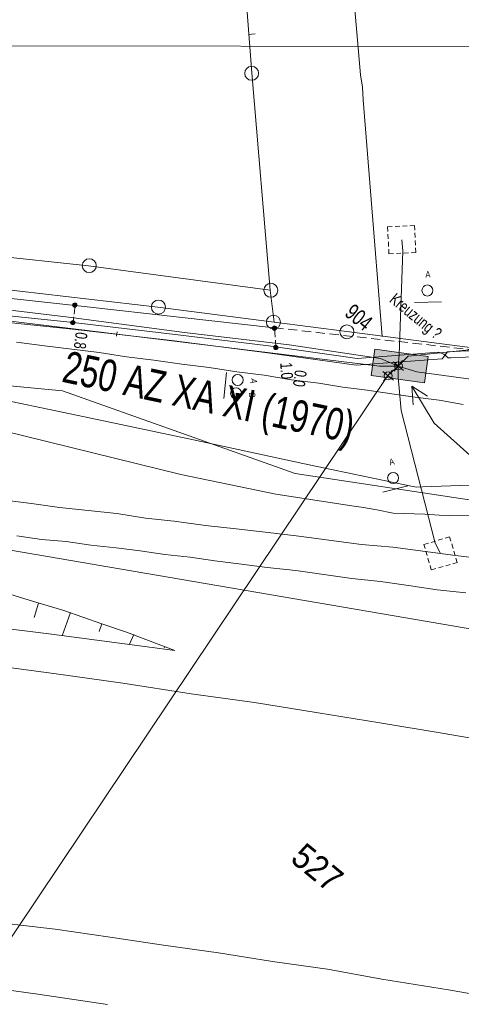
# Model space of a CAD drawing. Header units: metres. Extents: x -740 to 758, y -633 to 854.
# Tile 142 of 256: x -289 to -269, y -166 to -121. Entities that reach past the tile are written whole.
import ezdxf

# ---------------------------------------------------------------- set-up
doc = ezdxf.new("R2010")
doc.units = ezdxf.units.M
doc.header["$MEASUREMENT"] = 0
for name, pattern in [('208_125', [0.3328, 0.208, -0.1248]), ('416_125', [0.5408, 0.416, -0.1248]), ('416_208', [0.624, 0.416, -0.208])]:
    doc.linetypes.add(name, pattern=pattern)
for name, color, linetype in [('Gas.LOVION', 7, 'Continuous'), ('Gis.LOVION', 7, 'Continuous'), ('Grundkarte.LOVION', 7, 'Continuous'), ('Grundkarte_Text.LOVION', 7, 'Continuous'), ('Strom.LOVION', 7, 'Continuous'), ('StromBemass.LOVION', 7, 'Continuous'), ('Telko.LOVION', 7, 'Continuous'), ('ViewBounds.LOVION', 7, 'Continuous'), ('Wasser.LOVION', 7, 'Continuous')]:
    doc.layers.add(name, color=color, linetype=linetype)
doc.styles.add('ERSTELLTER_STIL_1', font='arial.ttf')

msp = doc.modelspace()

# ---------------------------------------------------------------- hatches: boundary and pattern name
at = {"layer": 'StromBemass.LOVION', "linetype": 'Continuous', "lineweight": 13}
for points in [[(-285.99, -134.322), (-285.983, -134.312), (-285.978, -134.302), (-285.973, -134.291), (-285.971, -134.279), (-285.969, -134.268), (-285.969, -134.256), (-285.971, -134.245), (-285.974, -134.233), (-285.978, -134.222), (-285.984, -134.212), (-285.991, -134.203), (-285.999, -134.194), (-286.008, -134.187), (-286.018, -134.18), (-286.028, -134.175), (-286.039, -134.172), (-286.051, -134.17), (-286.063, -134.169), (-286.074, -134.17), (-286.086, -134.172), (-286.097, -134.176), (-286.108, -134.181), (-286.117, -134.187), (-286.126, -134.194), (-286.134, -134.203), (-286.141, -134.213), (-286.147, -134.223), (-286.151, -134.234), (-286.154, -134.245), (-286.155, -134.257), (-286.155, -134.268), (-286.154, -134.28), (-286.151, -134.291), (-286.147, -134.302), (-286.141, -134.313), (-286.134, -134.322), (-286.126, -134.331), (-286.117, -134.338), (-286.107, -134.344), (-286.096, -134.349), (-286.085, -134.353), (-286.074, -134.355), (-286.062, -134.356), (-286.05, -134.355), (-286.039, -134.353), (-286.028, -134.349), (-286.017, -134.344), (-286.007, -134.338), (-285.998, -134.33)], [(-286.08, -135.109), (-286.073, -135.1), (-286.068, -135.09), (-286.063, -135.079), (-286.061, -135.067), (-286.059, -135.056), (-286.059, -135.044), (-286.061, -135.032), (-286.064, -135.021), (-286.068, -135.01), (-286.074, -135), (-286.081, -134.991), (-286.089, -134.982), (-286.098, -134.975), (-286.108, -134.968), (-286.118, -134.963), (-286.129, -134.96), (-286.141, -134.958), (-286.153, -134.957), (-286.164, -134.958), (-286.176, -134.96), (-286.187, -134.964), (-286.197, -134.969), (-286.207, -134.975), (-286.216, -134.982), (-286.224, -134.991), (-286.231, -135.001), (-286.237, -135.011), (-286.241, -135.022), (-286.244, -135.033), (-286.245, -135.045), (-286.245, -135.056), (-286.244, -135.068), (-286.241, -135.079), (-286.237, -135.09), (-286.231, -135.1), (-286.224, -135.11), (-286.216, -135.118), (-286.207, -135.126), (-286.197, -135.132), (-286.186, -135.137), (-286.175, -135.141), (-286.164, -135.143), (-286.152, -135.143), (-286.14, -135.143), (-286.129, -135.14), (-286.118, -135.137), (-286.107, -135.132), (-286.097, -135.126), (-286.088, -135.118)], [(-277.039, -135.351), (-277.032, -135.342), (-277.026, -135.331), (-277.022, -135.32), (-277.019, -135.308), (-277.017, -135.296), (-277.017, -135.284), (-277.019, -135.273), (-277.022, -135.261), (-277.026, -135.25), (-277.032, -135.239), (-277.039, -135.23), (-277.047, -135.221), (-277.057, -135.213), (-277.067, -135.207), (-277.078, -135.202), (-277.089, -135.198), (-277.101, -135.196), (-277.113, -135.195), (-277.125, -135.196), (-277.137, -135.198), (-277.148, -135.202), (-277.159, -135.207), (-277.169, -135.214), (-277.178, -135.221), (-277.186, -135.23), (-277.193, -135.24), (-277.199, -135.25), (-277.204, -135.262), (-277.207, -135.273), (-277.208, -135.285), (-277.208, -135.297), (-277.206, -135.309), (-277.203, -135.321), (-277.199, -135.332), (-277.193, -135.342), (-277.186, -135.352), (-277.178, -135.361), (-277.169, -135.368), (-277.158, -135.375), (-277.148, -135.38), (-277.136, -135.383), (-277.124, -135.386), (-277.112, -135.386), (-277.1, -135.385), (-277.089, -135.383), (-277.077, -135.379), (-277.066, -135.374), (-277.056, -135.368), (-277.047, -135.36)], [(-276.975, -136.223), (-276.968, -136.213), (-276.963, -136.203), (-276.958, -136.192), (-276.955, -136.18), (-276.954, -136.168), (-276.954, -136.157), (-276.956, -136.145), (-276.959, -136.133), (-276.963, -136.122), (-276.969, -136.112), (-276.976, -136.102), (-276.984, -136.093), (-276.993, -136.086), (-277.003, -136.079), (-277.014, -136.074), (-277.025, -136.071), (-277.037, -136.069), (-277.049, -136.068), (-277.061, -136.069), (-277.073, -136.071), (-277.084, -136.075), (-277.095, -136.08), (-277.105, -136.086), (-277.114, -136.094), (-277.122, -136.103), (-277.129, -136.112), (-277.135, -136.123), (-277.139, -136.134), (-277.142, -136.145), (-277.144, -136.157), (-277.143, -136.169), (-277.142, -136.181), (-277.139, -136.192), (-277.135, -136.203), (-277.129, -136.214), (-277.122, -136.224), (-277.114, -136.232), (-277.104, -136.24), (-277.094, -136.246), (-277.083, -136.251), (-277.072, -136.255), (-277.06, -136.257), (-277.048, -136.258), (-277.037, -136.257), (-277.025, -136.255), (-277.014, -136.251), (-277.003, -136.246), (-276.993, -136.239), (-276.984, -136.232)]]:
    msp.add_hatch(color=7, dxfattribs=at).paths.add_polyline_path(points)
at = {"layer": 'Telko.LOVION', "linetype": 'Continuous', "lineweight": 13}
for points in [[(-270.21, -136.564), (-272.606, -136.237), (-272.771, -137.421), (-270.375, -137.748)], [(-270.21, -136.564), (-272.606, -136.237), (-272.771, -137.421), (-270.375, -137.748)], [(-278.847, -138.458), (-278.831, -138.471), (-278.772, -138.466), (-278.746, -138.434), (-278.687, -138.428), (-278.608, -138.331), (-278.611, -138.302), (-278.584, -138.27), (-278.587, -138.241), (-278.827, -138.205)]]:
    msp.add_hatch(color=7, dxfattribs=at).paths.add_polyline_path(points)

# ---------------------------------------------------------------- linework, layer by layer
at = {"layer": 'Gas.LOVION', "color": 5, "linetype": 'Continuous', "lineweight": 18}
msp.add_lwpolyline([(-219.175, -140.412), (-243.406, -142.116), (-268.264, -143.01), (-276.185, -141.804), (-286.61, -138.109), (-309.611, -135.924), (-315.067, -135.748), (-321.559, -135.393), (-329.622, -135.147), (-345.024, -134.82), (-349.837, -135.01), (-364.055, -134.848), (-369.432, -135.167), (-379.982, -135.785), (-395.272, -136.6), (-397.497, -136.818), (-407.579, -137.39), (-411.6, -142.054), (-415.469, -142.24), (-424.525, -142.416), (-435.069, -142.797), (-453.806, -143.417), (-462.068, -143.249)], dxfattribs=at)
at = {"layer": 'Gas.LOVION', "color": 1, "linetype": 'Continuous', "lineweight": 18}
msp.add_lwpolyline([(-293.225, -138.918), (-281.309, -141.847), (-277.055, -142.731), (-273.634, -143.254), (-273.109, -143.335), (-272.522, -143.441), (-271.784, -143.59), (-270.361, -143.628), (-269.722, -143.669), (-269.277, -143.685), (-262.53, -143.764), (-251.488, -143.039), (-239.569, -142.066), (-228.541, -141.195)], dxfattribs=at)
at = {"layer": 'Gis.LOVION', "color": 44, "linetype": 'Continuous', "lineweight": 18}
msp.add_lwpolyline([(-277.119, -135.275), (-285.65, -134.321), (-294.523, -133.356), (-303.523, -132.447), (-312.624, -131.859), (-316.048, -131.603)], dxfattribs=at)
at = {"layer": 'Gis.LOVION', "color": 44, "linetype": '416_208', "lineweight": 18}
msp.add_lwpolyline([(-277.119, -135.275), (-261.431, -137.021)], dxfattribs=at)
at = {"layer": 'Grundkarte.LOVION', "color": 253, "linetype": 'Continuous', "lineweight": 18}
for points in [[(-189.058, -138.591), (-197.565, -139.245), (-218.801, -140.907), (-222.94, -140.898), (-228.172, -140.582), (-228.887, -140.534), (-236.838, -139.922), (-245.792, -139.024), (-254.407, -137.975), (-273.866, -135.444), (-277.128, -135.024), (-277.298, -133.593), (-278.131, -123.861), (-279.411, -107.14), (-279.536, -105.26), (-281.289, -82.496), (-282.669, -64.454), (-283.355, -55.921), (-285.437, -56.095), (-286.311, -45.038)], [(-340.397, -60.463), (-285.437, -56.095), (-283.355, -55.921), (-282.669, -64.454), (-281.289, -82.496), (-279.536, -105.26), (-279.411, -107.14), (-278.131, -123.861), (-277.298, -133.593), (-277.128, -135.024), (-282.337, -134.351), (-291.634, -133.28)], [(-405.999, -144.934), (-397.708, -144.479), (-387.797, -144.278), (-378.135, -144.25), (-375.712, -144.249), (-375.731, -143.749), (-375.74, -142.449), (-358.982, -141.845), (-356.983, -142.034), (-356.775, -142.043), (-330.143, -142.07), (-305.065, -143.726), (-292.894, -144.575), (-263.527, -149.595), (-249.443, -151.263), (-217.319, -155.156)], [(-405.999, -144.934), (-397.708, -144.479), (-387.797, -144.278), (-378.135, -144.25), (-375.712, -144.249), (-375.731, -143.749), (-375.74, -142.449), (-358.982, -141.845), (-356.983, -142.034), (-356.775, -142.043), (-330.143, -142.07), (-305.065, -143.726), (-292.894, -144.575), (-263.527, -149.595), (-249.443, -151.263), (-217.319, -155.156)], [(-226.09, -162.487), (-229.665, -161.595), (-233.234, -160.761), (-236.835, -159.902), (-240.463, -159.074), (-244.117, -158.279), (-247.765, -157.542), (-253.195, -156.418), (-255.968, -155.861), (-258.736, -155.363), (-261.446, -154.86), (-264.123, -154.383), (-269.594, -153.44), (-272.388, -152.974), (-275.15, -152.535), (-278.003, -152.075), (-280.85, -151.673), (-283.911, -151.204), (-286.907, -150.788), (-289.813, -150.392)], [(-226.09, -162.487), (-229.665, -161.595), (-233.234, -160.761), (-236.835, -159.902), (-240.463, -159.074), (-244.117, -158.279), (-247.765, -157.542), (-253.195, -156.418), (-255.968, -155.861), (-258.736, -155.363), (-261.446, -154.86), (-264.123, -154.383), (-269.594, -153.44), (-272.388, -152.974), (-275.15, -152.535), (-278.003, -152.075), (-280.85, -151.673), (-283.911, -151.204), (-286.907, -150.788), (-289.813, -150.392)]]:
    msp.add_lwpolyline(points, dxfattribs=at)
at = {"layer": 'Grundkarte.LOVION', "color": 8, "linetype": 'Continuous', "lineweight": 18}
for points in [[(-228.887, -140.534), (-236.838, -139.922), (-245.792, -139.024), (-254.407, -137.975), (-273.866, -135.444), (-277.128, -135.024), (-277.298, -133.593), (-278.131, -123.861), (-279.411, -107.14), (-279.536, -105.26), (-281.289, -82.496), (-282.669, -64.454), (-283.355, -55.921), (-285.437, -56.095), (-286.311, -45.038)], [(-340.397, -60.463), (-285.437, -56.095), (-283.355, -55.921), (-282.669, -64.454), (-281.289, -82.496), (-279.536, -105.26), (-279.411, -107.14), (-278.131, -123.861), (-277.298, -133.593), (-285.444, -132.497), (-294.405, -131.541)], [(-271.312, -81.757), (-270.385, -92.75), (-271.892, -92.75), (-270.664, -112.875), (-270.635, -113.168), (-250.973, -115.059), (-240.496, -113.384), (-241.071, -118.997), (-241.089, -119.412), (-252.139, -118.246), (-273.934, -116.003), (-273.246, -123.945), (-273.163, -124.499), (-273.137, -125.058), (-272.795, -129.162), (-272.277, -135.673)], [(-279.411, -107.14), (-278.996, -112.597), (-278.131, -123.861)], [(-277.978, -122.103), (-278.271, -122.131)], [(-291.634, -133.28), (-282.337, -134.351), (-277.128, -135.024), (-273.866, -135.444), (-254.407, -137.975), (-245.792, -139.024), (-236.838, -139.922), (-228.887, -140.534)], [(-288.686, -135.918), (-287.428, -136.09), (-284.976, -136.383), (-283.744, -136.587), (-282.518, -136.733), (-281.26, -136.906), (-280.034, -137.052), (-278.802, -137.257), (-277.576, -137.403), (-276.344, -137.608), (-275.118, -137.754), (-274.035, -137.943), (-272.958, -138.075), (-271.849, -138.232), (-270.799, -138.395), (-269.722, -138.527), (-268.64, -138.716)], [(-407.834, -139.764), (-393.623, -140.621), (-377.041, -140.625), (-374.17, -140.67), (-358.982, -141.845), (-356.983, -142.034), (-356.775, -142.043), (-330.143, -142.07), (-305.065, -143.726), (-292.894, -144.575), (-263.527, -149.595), (-249.443, -151.263), (-217.319, -155.156)], [(-289.325, -142.985), (-288.008, -143.152), (-286.75, -143.324), (-284.181, -143.605), (-282.891, -143.804), (-281.606, -143.945), (-280.198, -144.132), (-278.823, -144.293), (-277.389, -144.449), (-276.014, -144.61), (-273.199, -144.985), (-271.797, -145.114), (-268.982, -145.489), (-267.607, -145.65)], [(-217.319, -155.156), (-249.443, -151.263), (-263.527, -149.595), (-292.894, -144.575)], [(-288.664, -144.605), (-287.555, -144.763), (-286.452, -144.862), (-285.343, -145.019), (-284.208, -145.145), (-283.131, -145.276), (-282.022, -145.433), (-280.886, -145.559), (-279.778, -145.716), (-278.701, -145.848), (-277.442, -146.02), (-276.158, -146.161), (-273.641, -146.506), (-272.357, -146.646), (-271.099, -146.819), (-269.808, -147.018), (-268.524, -147.158)], [(-289.813, -150.392), (-286.907, -150.788), (-283.911, -151.204), (-280.85, -151.673), (-278.003, -152.075), (-275.15, -152.535), (-272.388, -152.974), (-269.594, -153.44), (-264.123, -154.383), (-261.446, -154.86), (-258.736, -155.363), (-255.968, -155.861), (-253.195, -156.418), (-247.765, -157.542), (-244.117, -158.279), (-240.463, -159.074), (-236.835, -159.902), (-233.234, -160.761), (-229.665, -161.595), (-226.09, -162.487)], [(-289.393, -161.937), (-286.941, -162.229), (-284.483, -162.58), (-282.084, -162.937), (-279.626, -163.287), (-277.195, -163.67), (-274.737, -164.021), (-272.3, -164.463), (-269.297, -164.938), (-263.282, -166.005)], [(-284.601, -165.606), (-287.72, -165.143), (-290.866, -164.711)]]:
    msp.add_lwpolyline(points, dxfattribs=at)
msp.add_lwpolyline([(-337.867, -128.667), (-320.954, -129.644), (-312.551, -130.035), (-303.385, -130.675), (-294.405, -131.541), (-285.444, -132.497), (-277.298, -133.593), (-277.128, -135.024), (-282.337, -134.351), (-291.634, -133.28), (-301.393, -132.313), (-311.279, -131.565), (-318.408, -131.198), (-326.746, -130.861), (-338.737, -130.644), (-358.246, -130.926), (-377.719, -131.884), (-377.815, -130.297), (-376.196, -130.228)], close=True, dxfattribs=at)
at = {"layer": 'Grundkarte.LOVION', "color": 7, "linetype": 'Continuous', "lineweight": 13}
for points in [[(-290.098, -146.873), (-288.117, -147.478), (-286.564, -147.946), (-284.85, -148.547), (-283.751, -148.913), (-281.572, -149.734), (-287.111, -149.005), (-289.894, -148.656)], [(-287.69, -147.613), (-287.894, -148.254)], [(-286.26, -148.035), (-286.631, -149.076)], [(-284.85, -148.547), (-284.965, -148.884)], [(-283.414, -149.028), (-283.608, -149.46)], [(-282.031, -149.572), (-282.057, -149.604)]]:
    msp.add_lwpolyline(points, dxfattribs=at)
at = {"layer": 'Grundkarte.LOVION', "color": 9, "linetype": 'Continuous', "lineweight": 18}
for centre, radius in [((-278.131, -123.877), 0.312), ((-285.415, -132.494), 0.312), ((-277.271, -133.6), 0.313), ((-282.314, -134.35), 0.314), ((-277.156, -135.027), 0.313), ((-273.858, -135.46), 0.312)]:
    msp.add_circle(centre, radius, dxfattribs=at)
at = {"layer": 'Strom.LOVION', "color": 1, "linetype": 'Continuous', "lineweight": 18}
msp.add_lwpolyline([(-268.228, -136.578), (-269.184, -136.627), (-269.317, -136.625), (-269.51, -136.466), (-269.755, -136.372), (-273.407, -136.655), (-277.38, -136.083), (-281.687, -135.559), (-286.141, -135.048), (-292.606, -134.365), (-299.056, -133.695), (-305.639, -133.319), (-313.01, -133.05), (-321.131, -132.218), (-323.325, -132.3), (-325.189, -132.275), (-332.994, -132.107), (-337.529, -131.664), (-346.55, -131.6), (-368.042, -132.002), (-369.497, -122.864)], dxfattribs=at)
at = {"layer": 'Strom.LOVION', "color": 94, "linetype": 'Continuous', "lineweight": 18}
msp.add_lwpolyline([(-216.82, -152.551), (-229.458, -152.072), (-250.199, -150.184), (-261.195, -148.954), (-261.665, -148.837), (-262.016, -148.576), (-262.217, -148.33), (-262.619, -147.246), (-266.139, -138.295), (-267.026, -137.081), (-267.517, -136.597), (-267.694, -136.451), (-267.865, -136.365), (-268.179, -136.322), (-268.462, -136.305), (-269.343, -136.361), (-269.594, -136.667), (-273.437, -136.954), (-277.423, -136.398), (-281.733, -135.844), (-286.171, -135.347), (-292.636, -134.664)], dxfattribs=at)
at = {"layer": 'StromBemass.LOVION', "color": 7, "linetype": '416_125', "lineweight": 13}
for points in [[(-286.055, -134.257), (-286.141, -135.048)], [(-277.103, -135.288), (-277.046, -136.169)]]:
    msp.add_lwpolyline(points, dxfattribs=at)
at = {"layer": 'StromBemass.LOVION', "color": 7, "linetype": 'Continuous', "lineweight": 13}
for centre, radius in [((-286.062, -134.262), 0.0933), ((-286.152, -135.05), 0.0932), ((-277.113, -135.291), 0.0955), ((-277.049, -136.163), 0.0949)]:
    msp.add_circle(centre, radius, dxfattribs=at)
at = {"layer": 'Telko.LOVION', "color": 1, "linetype": 'Continuous', "lineweight": 18}
for points in [[(-271.401, -131.331), (-271.352, -131.829), (-271.518, -136.485), (-271.557, -136.992), (-271.112, -136.549), (-243.36, -133.673), (-242.511, -133.59), (-241.649, -133.491), (-229.894, -132.652), (-208.065, -130.858), (-201.556, -130.473), (-188.189, -129.343), (-187.344, -129.364), (-186.492, -129.31), (-184.001, -129.096)], [(-291.441, -134.192), (-286.342, -134.802), (-281.147, -135.491), (-276.453, -136.037), (-272.358, -136.656), (-271.557, -136.992), (-272.398, -137), (-295.94, -134.13)], [(-269.657, -145.392), (-269.894, -144.928), (-271.421, -138.988), (-271.567, -137.495), (-271.557, -136.992), (-272.017, -137.421), (-318.169, -206.188)], [(-271.557, -136.992), (-270.719, -137.25), (-249.047, -140.2), (-248.166, -140.143), (-248.312, -140.615), (-248.785, -148.169), (-248.837, -148.691), (-248.006, -148.728), (-243.138, -149.39), (-237.602, -149.795), (-230.691, -150.493), (-224.484, -150.803), (-220.399, -151.009), (-209.675, -150.966), (-199.145, -150.897)]]:
    msp.add_lwpolyline(points, dxfattribs=at)
at = {"layer": 'Telko.LOVION', "color": 9, "linetype": '208_125', "lineweight": 18}
for points in [[(-272.033, -130.758), (-270.827, -130.699), (-270.769, -131.905), (-271.975, -131.964)], [(-268.908, -145.792), (-270.073, -146.127), (-270.405, -144.992), (-269.257, -144.644)]]:
    msp.add_lwpolyline(points, close=True, dxfattribs=at)
at = {"layer": 'Telko.LOVION', "color": 7, "linetype": 'Continuous', "lineweight": 13}
for points in [[(-270.831, -134.142), (-269.622, -134.113)], [(-284.19, -135.656), (-284.164, -135.461)], [(-279.257, -137.286), (-279.38, -138.451)], [(-270.885, -138.729), (-270.952, -137.893), (-270.243, -138.341)], [(-272.245, -142.645), (-271.062, -142.352)]]:
    msp.add_lwpolyline(points, dxfattribs=at)
for points in [[(-270.21, -136.564), (-270.375, -137.748), (-272.771, -137.421), (-272.606, -136.237)], [(-270.21, -136.564), (-270.375, -137.748), (-272.771, -137.421), (-272.606, -136.237)], [(-278.847, -138.458), (-278.827, -138.205), (-278.587, -138.241), (-278.584, -138.27), (-278.611, -138.302), (-278.608, -138.331), (-278.687, -138.428), (-278.746, -138.434), (-278.772, -138.466), (-278.831, -138.471)]]:
    msp.add_lwpolyline(points, close=True, dxfattribs=at)
at = {"layer": 'Telko.LOVION', "color": 9, "linetype": 'Continuous', "lineweight": 18}
for points in [[(-271.742, -137.217), (-271.359, -136.751)], [(-272.215, -137.662), (-271.819, -137.18)], [(-271.782, -136.807), (-271.316, -137.19)], [(-272.242, -137.236), (-271.776, -137.619)]]:
    msp.add_lwpolyline(points, dxfattribs=at)
at = {"layer": 'Telko.LOVION', "color": 49, "linetype": 'Continuous', "lineweight": 18}
msp.add_lwpolyline([(-263.679, -145.162), (-269.947, -139.553), (-270.952, -137.893)], dxfattribs=at)
at = {"layer": 'Telko.LOVION', "color": 7, "linetype": 'Continuous', "lineweight": 13}
for centre, radius in [((-270.248, -133.608), 0.247), ((-278.759, -137.617), 0.246), ((-278.831, -138.218), 0.246), ((-271.786, -142.009), 0.246)]:
    msp.add_circle(centre, radius, dxfattribs=at)
at = {"layer": 'Telko.LOVION', "color": 9, "linetype": 'Continuous', "lineweight": 18}
for centre, radius in [((-271.549, -136.989), 0.18), ((-272.015, -137.433), 0.178)]:
    msp.add_circle(centre, radius, dxfattribs=at)
at = {"layer": 'ViewBounds.LOVION', "color": 1, "linetype": 'Continuous', "lineweight": 18}
msp.add_lwpolyline([(528.379, 238.399), (527.852, -123.837), (-505.561, -122.336), (-505.035, 239.901)], close=True, dxfattribs=at)
at = {"layer": 'Wasser.LOVION', "color": 94, "linetype": 'Continuous', "lineweight": 18}
msp.add_lwpolyline([(-290.497, -138.252), (-285.625, -139.269), (-280.736, -140.298), (-275.844, -141.357), (-270.972, -142.373), (-270.716, -142.422), (-270.465, -142.412), (-265.444, -142.231), (-260.419, -142.08), (-255.398, -141.899), (-255.19, -141.909), (-255.014, -141.891), (-254.822, -141.887), (-254.556, -141.891), (-254.335, -141.884), (-254.13, -141.864), (-253.63, -141.845), (-245.31, -141.386), (-229.38, -140.479), (-225.413, -140.239)], dxfattribs=at)

# ---------------------------------------------------------------- texts
at = {"layer": 'Grundkarte_Text.LOVION', "color": 7, "linetype": 'Continuous', "lineweight": 13, "insert": (-276.455, -159.168), "char_height": 1.12434, "attachment_point": 7, "rotation": 320.5841, "style": 'ERSTELLTER_STIL_1'}
msp.add_mtext('{\\A1;\\W0.89448x;527}', dxfattribs=at)
at = {"layer": 'Strom.LOVION', "color": 1, "linetype": 'Continuous', "lineweight": 18, "char_height": 0.53354, "attachment_point": 7, "style": 'ERSTELLTER_STIL_1'}
for s, insert, rotation in [('{\\A1;\\W0.71558x;Kreuzung ?}', (-272.093, -134.219), 320.584), ('{\\A1;\\W0.71557x;0.0}', (-276.192, -137.147), 262.2457)]:
    msp.add_mtext(s, dxfattribs=dict(at, insert=insert, rotation=rotation))
at = {"layer": 'StromBemass.LOVION', "color": 7, "linetype": 'Continuous', "lineweight": 13, "attachment_point": 7, "style": 'ERSTELLTER_STIL_1'}
for s, insert, char_height, rotation in [('{\\A1;\\W0.71556x;0.8}', (-286.03, -135.452), 0.53355, 263.2489), ('{\\A1;\\W0.71557x;1.0}', (-276.863, -136.855), 0.53354, 274.2468)]:
    msp.add_mtext(s, dxfattribs=dict(at, insert=insert, char_height=char_height, rotation=rotation))
at = {"layer": 'Telko.LOVION', "color": 7, "linetype": 'Continuous', "lineweight": 13, "attachment_point": 7, "style": 'ERSTELLTER_STIL_1'}
for s, insert, char_height, rotation in [('{\\A1;\\W0.71024x;A}', (-270.336, -133.03), 0.28688, 1.6076), ('{\\A1;\\W0.71558x;904}', (-274.011, -134.712), 0.7114, 320.5841), ('{\\A1;\\W0.71018x;A}', (-278.165, -137.539), 0.28408, 263.6648), ('{\\A1;\\W0.71566x;B}', (-278.24, -138.168), 0.28407, 263.6592), ('{\\A1;\\W0.71018x;A}', (-271.924, -141.447), 0.28395, 13.9002)]:
    msp.add_mtext(s, dxfattribs=dict(at, insert=insert, char_height=char_height, rotation=rotation))
at = {"layer": 'Wasser.LOVION', "color": 94, "linetype": 'Continuous', "lineweight": 18, "insert": (-286.783, -138.107), "char_height": 1.42279, "attachment_point": 7, "rotation": 347.9902, "style": 'ERSTELLTER_STIL_1'}
msp.add_mtext('{\\A1;\\W0.72425x;250 AZ XA XI (1970)}', dxfattribs=at)

doc.saveas('drawing.dxf')
